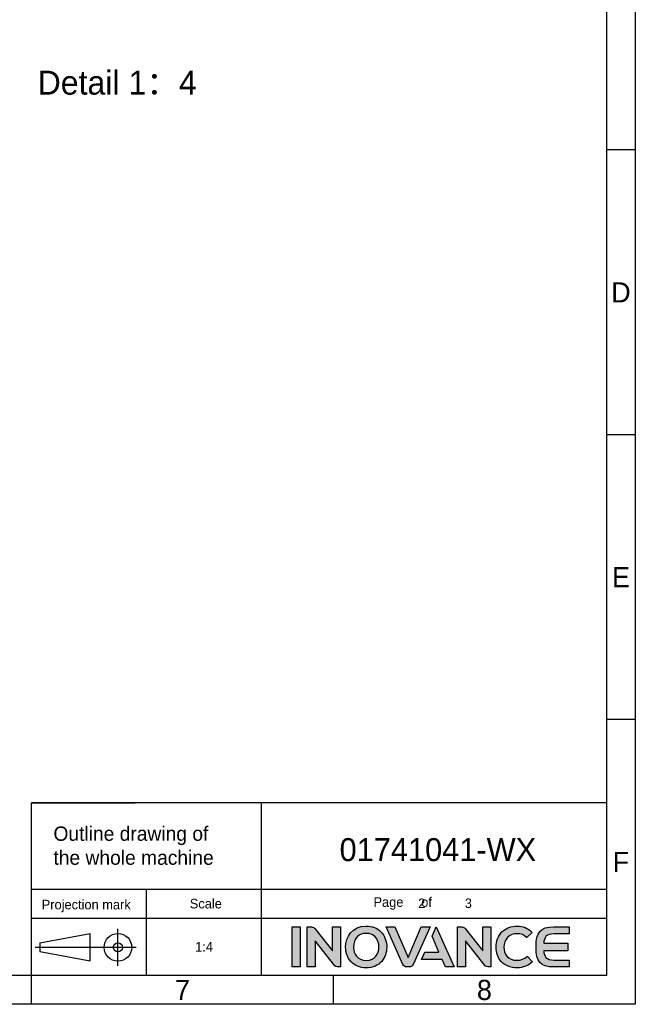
# Model space of a CAD drawing. Header units: millimetres. Extents: x 4086 to 10416, y 123 to 1549.
# Tile 61 of 99: x 7786 to 8300, y 124 to 945. Entities that reach past the tile are written whole.
import ezdxf
from ezdxf.enums import TextEntityAlignment as Align

# ---------------------------------------------------------------- set-up
doc = ezdxf.new("R2010")
doc.units = ezdxf.units.MM
doc.layers.add('logo-蓝色', color=7, linetype='Continuous', true_color=0x008ccf)
doc.layers.add('外形图', color=7, linetype='Continuous')
doc.styles.get("Standard").update_dxf_attribs({"font": 'simsun.ttc'})
doc.styles.add('思源黑', font='SourceHanSansCN-Normal.ttf')

# ---------------------------------------------------------------- blocks, each defined once
blk = doc.blocks.new('1')
at = {"layer": 'logo-蓝色'}
h = blk.add_hatch(color=256, dxfattribs=at)
h.dxf.hatch_style = 1
edge = h.paths.add_edge_path()
edge.add_spline(control_points=[(8013.23, 154.78), (8013.23, 154.78), (8019.82, 154.78), (8019.82, 154.78), (8019.82, 154.78), (8019.82, 154.78), (8019.82, 188.18), (8019.82, 188.18), (8019.82, 188.18), (8019.82, 188.18), (8013.23, 188.18), (8013.23, 188.18), (8013.23, 188.18), (8013.23, 188.18), (8013.23, 154.78), (8013.23, 154.78)], knot_values=[0, 0, 0, 0, 0.25, 0.25, 0.25, 0.25, 0.5, 0.5, 0.5, 0.5, 0.75, 0.75, 0.75, 0.75, 1, 1, 1, 1], degree=3, periodic=1)
h = blk.add_hatch(color=256, dxfattribs=at)
h.dxf.hatch_style = 1
edge = h.paths.add_edge_path()
edge.add_spline(control_points=[(8046.94, 188.21), (8046.94, 188.21), (8046.94, 168.1), (8046.94, 168.1), (8046.94, 168.1), (8046.94, 168.1), (8032.19, 186.74), (8032.19, 186.74), (8032.19, 186.74), (8031.53, 187.61), (8030.5, 188.16), (8029.33, 188.16), (8029.33, 188.16), (8029.33, 188.16), (8025.72, 188.16), (8025.72, 188.16), (8025.72, 188.16), (8025.72, 188.16), (8025.72, 154.75), (8025.72, 154.75), (8025.72, 154.75), (8025.72, 154.75), (8032.36, 154.75), (8032.36, 154.75), (8032.36, 154.75), (8032.36, 154.75), (8032.36, 176.6), (8032.36, 176.6), (8032.36, 176.6), (8032.36, 176.6), (8048.9, 155.77), (8048.9, 155.77), (8048.9, 155.77), (8049.38, 155.15), (8050.12, 154.75), (8050.96, 154.75), (8050.96, 154.75), (8050.96, 154.75), (8053.57, 154.75), (8053.57, 154.75), (8053.57, 154.75), (8053.57, 154.75), (8053.57, 188.21), (8053.57, 188.21), (8053.57, 188.21), (8053.57, 188.21), (8046.94, 188.21), (8046.94, 188.21)], knot_values=[0, 0, 0, 0, 0.083333, 0.083333, 0.083333, 0.083333, 0.166667, 0.166667, 0.166667, 0.166667, 0.25, 0.25, 0.25, 0.25, 0.333333, 0.333333, 0.333333, 0.333333, 0.416667, 0.416667, 0.416667, 0.416667, 0.5, 0.5, 0.5, 0.5, 0.583333, 0.583333, 0.583333, 0.583333, 0.666667, 0.666667, 0.666667, 0.666667, 0.75, 0.75, 0.75, 0.75, 0.833333, 0.833333, 0.833333, 0.833333, 0.916667, 0.916667, 0.916667, 0.916667, 1, 1, 1, 1], degree=3, periodic=1)
h = blk.add_hatch(color=256, dxfattribs=at)
h.dxf.hatch_style = 1
edge = h.paths.add_edge_path(flags=16)
edge.add_spline(control_points=[(8067.54, 179.9), (8069.43, 181.84), (8071.96, 182.81), (8075.04, 182.81), (8075.04, 182.81), (8078.11, 182.81), (8080.61, 181.85), (8082.47, 179.96), (8082.47, 179.96), (8084.53, 177.86), (8085.68, 174.68), (8085.63, 171.25), (8085.63, 171.25), (8085.53, 165.9), (8082.7, 160.19), (8075.04, 160.19), (8075.04, 160.19), (8067.42, 160.19), (8064.55, 165.88), (8064.41, 171.2), (8064.41, 171.2), (8064.32, 174.6), (8065.46, 177.77), (8067.54, 179.9)], knot_values=[0, 0, 0, 0, 0.166667, 0.166667, 0.166667, 0.166667, 0.333333, 0.333333, 0.333333, 0.333333, 0.5, 0.5, 0.5, 0.5, 0.666667, 0.666667, 0.666667, 0.666667, 0.833333, 0.833333, 0.833333, 0.833333, 1, 1, 1, 1], degree=3, periodic=0)
edge = h.paths.add_edge_path()
edge.add_spline(control_points=[(8075.04, 188.89), (8063.23, 188.89), (8057.87, 179.77), (8057.87, 171.29), (8057.87, 171.29), (8057.87, 166.68), (8059.36, 162.46), (8062.06, 159.4), (8062.06, 159.4), (8065.12, 155.91), (8069.62, 154.07), (8075.04, 154.07), (8075.04, 154.07), (8080.43, 154.07), (8084.92, 155.94), (8087.98, 159.47), (8087.98, 159.47), (8090.63, 162.55), (8092.12, 166.76), (8092.17, 171.33), (8092.17, 171.33), (8092.22, 176.26), (8090.44, 180.93), (8087.25, 184.14), (8087.25, 184.14), (8084.18, 187.25), (8079.95, 188.89), (8075.04, 188.89)], knot_values=[0, 0, 0, 0, 0.142857, 0.142857, 0.142857, 0.142857, 0.285714, 0.285714, 0.285714, 0.285714, 0.428571, 0.428571, 0.428571, 0.428571, 0.571429, 0.571429, 0.571429, 0.571429, 0.714286, 0.714286, 0.714286, 0.714286, 0.857143, 0.857143, 0.857143, 0.857143, 1, 1, 1, 1], degree=3, periodic=0)
h = blk.add_hatch(color=256, dxfattribs=at)
h.dxf.hatch_style = 1
edge = h.paths.add_edge_path()
edge.add_spline(control_points=[(8120.89, 188.19), (8120.89, 188.19), (8109.97, 162.65), (8109.97, 162.65), (8109.97, 162.65), (8109.97, 162.65), (8099.04, 188.19), (8099.04, 188.19), (8099.04, 188.19), (8099.04, 188.19), (8091.61, 188.19), (8091.61, 188.19), (8091.61, 188.19), (8091.61, 188.19), (8105.64, 156.92), (8105.64, 156.92), (8105.64, 156.92), (8106.2, 155.66), (8107.46, 154.78), (8108.92, 154.78), (8108.92, 154.78), (8108.92, 154.78), (8108.95, 154.78), (8108.95, 154.78), (8108.95, 154.78), (8108.95, 154.78), (8110.97, 154.78), (8110.97, 154.78), (8110.97, 154.78), (8110.97, 154.78), (8111.01, 154.78), (8111.01, 154.78), (8111.01, 154.78), (8112.46, 154.78), (8113.72, 155.66), (8114.28, 156.91), (8114.28, 156.91), (8114.28, 156.91), (8128.32, 188.19), (8128.32, 188.19), (8128.32, 188.19), (8128.32, 188.19), (8120.89, 188.19), (8120.89, 188.19)], knot_values=[0, 0, 0, 0, 0.090909, 0.090909, 0.090909, 0.090909, 0.181818, 0.181818, 0.181818, 0.181818, 0.272727, 0.272727, 0.272727, 0.272727, 0.363636, 0.363636, 0.363636, 0.363636, 0.454545, 0.454545, 0.454545, 0.454545, 0.545455, 0.545455, 0.545455, 0.545455, 0.636364, 0.636364, 0.636364, 0.636364, 0.727273, 0.727273, 0.727273, 0.727273, 0.818182, 0.818182, 0.818182, 0.818182, 0.909091, 0.909091, 0.909091, 0.909091, 1, 1, 1, 1], degree=3, periodic=1)
h = blk.add_hatch(color=256, dxfattribs=at)
h.dxf.hatch_style = 1
edge = h.paths.add_edge_path()
edge.add_spline(control_points=[(8133.46, 188.19), (8133.46, 188.19), (8129.99, 180.42), (8129.99, 180.42), (8129.99, 180.42), (8129.99, 180.42), (8135.74, 167.21), (8135.74, 167.21), (8135.74, 167.21), (8135.74, 167.21), (8124.06, 167.21), (8124.06, 167.21), (8124.06, 167.21), (8124.06, 167.21), (8121.26, 161), (8121.26, 161), (8121.26, 161), (8121.26, 161), (8138.42, 161), (8138.42, 161), (8138.42, 161), (8138.42, 161), (8141.2, 154.78), (8141.2, 154.78), (8141.2, 154.78), (8141.2, 154.78), (8148.45, 154.78), (8148.45, 154.78), (8148.45, 154.78), (8148.45, 154.78), (8133.46, 188.19), (8133.46, 188.19)], knot_values=[0, 0, 0, 0, 0.125, 0.125, 0.125, 0.125, 0.25, 0.25, 0.25, 0.25, 0.375, 0.375, 0.375, 0.375, 0.5, 0.5, 0.5, 0.5, 0.625, 0.625, 0.625, 0.625, 0.75, 0.75, 0.75, 0.75, 0.875, 0.875, 0.875, 0.875, 1, 1, 1, 1], degree=3, periodic=1)
h = blk.add_hatch(color=256, dxfattribs=at)
h.dxf.hatch_style = 1
edge = h.paths.add_edge_path()
edge.add_spline(control_points=[(8172.43, 188.21), (8172.43, 188.21), (8172.43, 168.1), (8172.43, 168.1), (8172.43, 168.1), (8172.43, 168.1), (8157.68, 186.74), (8157.68, 186.74), (8157.68, 186.74), (8157.03, 187.61), (8155.99, 188.16), (8154.82, 188.16), (8154.82, 188.16), (8154.82, 188.16), (8151.22, 188.16), (8151.22, 188.16), (8151.22, 188.16), (8151.22, 188.16), (8151.22, 154.75), (8151.22, 154.75), (8151.22, 154.75), (8151.22, 154.75), (8157.86, 154.75), (8157.86, 154.75), (8157.86, 154.75), (8157.86, 154.75), (8157.86, 176.6), (8157.86, 176.6), (8157.86, 176.6), (8157.86, 176.6), (8174.4, 155.77), (8174.4, 155.77), (8174.4, 155.77), (8174.88, 155.15), (8175.63, 154.75), (8176.46, 154.75), (8176.46, 154.75), (8176.46, 154.75), (8179.07, 154.75), (8179.07, 154.75), (8179.07, 154.75), (8179.07, 154.75), (8179.07, 188.21), (8179.07, 188.21), (8179.07, 188.21), (8179.07, 188.21), (8172.43, 188.21), (8172.43, 188.21)], knot_values=[0, 0, 0, 0, 0.083333, 0.083333, 0.083333, 0.083333, 0.166667, 0.166667, 0.166667, 0.166667, 0.25, 0.25, 0.25, 0.25, 0.333333, 0.333333, 0.333333, 0.333333, 0.416667, 0.416667, 0.416667, 0.416667, 0.5, 0.5, 0.5, 0.5, 0.583333, 0.583333, 0.583333, 0.583333, 0.666667, 0.666667, 0.666667, 0.666667, 0.75, 0.75, 0.75, 0.75, 0.833333, 0.833333, 0.833333, 0.833333, 0.916667, 0.916667, 0.916667, 0.916667, 1, 1, 1, 1], degree=3, periodic=1)
h = blk.add_hatch(color=256, dxfattribs=at)
h.dxf.hatch_style = 1
edge = h.paths.add_edge_path()
edge.add_spline(control_points=[(8209.25, 163.61), (8207.23, 161.58), (8204.1, 160.33), (8201.1, 160.33), (8201.1, 160.33), (8192.96, 160.33), (8190, 165.99), (8189.95, 171.3), (8189.95, 171.3), (8189.93, 174.48), (8191.06, 177.46), (8193.08, 179.5), (8193.08, 179.5), (8195.06, 181.49), (8197.83, 182.54), (8201.1, 182.54), (8201.1, 182.54), (8204.13, 182.54), (8206.91, 181.45), (8208.93, 179.48), (8208.93, 179.48), (8208.93, 179.48), (8209.06, 179.35), (8209.06, 179.35), (8209.06, 179.35), (8209.06, 179.35), (8213.51, 183.64), (8213.51, 183.64), (8213.51, 183.64), (8213.51, 183.64), (8213.36, 183.79), (8213.36, 183.79), (8213.36, 183.79), (8209.98, 187.13), (8205.74, 188.89), (8201.1, 188.89), (8201.1, 188.89), (8195.92, 188.89), (8191.52, 187.22), (8188.35, 184.05), (8188.35, 184.05), (8185.19, 180.85), (8183.38, 176.21), (8183.4, 171.29), (8183.4, 171.29), (8183.43, 166.66), (8184.93, 162.46), (8187.63, 159.43), (8187.63, 159.43), (8190.75, 155.92), (8195.41, 154.07), (8201.1, 154.07), (8201.1, 154.07), (8206.11, 154.07), (8210.49, 155.79), (8213.78, 159.03), (8213.78, 159.03), (8213.78, 159.03), (8213.94, 159.17), (8213.94, 159.17), (8213.94, 159.17), (8213.94, 159.17), (8209.41, 163.76), (8209.41, 163.76), (8209.41, 163.76), (8209.41, 163.76), (8209.25, 163.61), (8209.25, 163.61)], knot_values=[0, 0, 0, 0, 0.058824, 0.058824, 0.058824, 0.058824, 0.117647, 0.117647, 0.117647, 0.117647, 0.176471, 0.176471, 0.176471, 0.176471, 0.235294, 0.235294, 0.235294, 0.235294, 0.294118, 0.294118, 0.294118, 0.294118, 0.352941, 0.352941, 0.352941, 0.352941, 0.411765, 0.411765, 0.411765, 0.411765, 0.470588, 0.470588, 0.470588, 0.470588, 0.529412, 0.529412, 0.529412, 0.529412, 0.588235, 0.588235, 0.588235, 0.588235, 0.647059, 0.647059, 0.647059, 0.647059, 0.705882, 0.705882, 0.705882, 0.705882, 0.764706, 0.764706, 0.764706, 0.764706, 0.823529, 0.823529, 0.823529, 0.823529, 0.882353, 0.882353, 0.882353, 0.882353, 0.941176, 0.941176, 0.941176, 0.941176, 1, 1, 1, 1], degree=3, periodic=0)
h = blk.add_hatch(color=256, dxfattribs=at)
h.dxf.hatch_style = 1
edge = h.paths.add_edge_path()
edge.add_spline(control_points=[(8231.83, 182.36), (8231.83, 182.36), (8244.33, 182.36), (8244.33, 182.36), (8244.33, 182.36), (8244.33, 182.36), (8244.33, 188.19), (8244.33, 188.19), (8244.33, 188.19), (8244.33, 188.19), (8231.67, 188.19), (8231.67, 188.19), (8231.67, 188.19), (8220.02, 188.19), (8216.82, 183.73), (8216.82, 171.89), (8216.82, 171.89), (8216.82, 171.89), (8216.82, 171.49), (8216.82, 171.49), (8216.82, 171.49), (8216.82, 171.49), (8216.82, 171.47), (8216.82, 171.47), (8216.82, 171.47), (8216.82, 171.47), (8216.82, 171.46), (8216.82, 171.46), (8216.82, 171.46), (8216.82, 171.46), (8216.82, 171.46), (8216.82, 171.46), (8216.82, 171.46), (8216.82, 171.46), (8216.82, 171.05), (8216.82, 171.05), (8216.82, 171.05), (8216.82, 159.22), (8220.02, 154.76), (8231.67, 154.76), (8231.67, 154.76), (8231.67, 154.76), (8244.33, 154.76), (8244.33, 154.76), (8244.33, 154.76), (8244.33, 154.76), (8244.33, 160.58), (8244.33, 160.58), (8244.33, 160.58), (8244.33, 160.58), (8231.83, 160.58), (8231.83, 160.58), (8231.83, 160.58), (8228.75, 160.58), (8226.44, 161.14), (8225.01, 162.75), (8225.01, 162.75), (8223.9, 164.01), (8223.39, 166.03), (8223.25, 168.36), (8223.25, 168.36), (8223.25, 168.36), (8243.24, 168.36), (8243.24, 168.36), (8243.24, 168.36), (8243.24, 168.36), (8243.24, 171.47), (8243.24, 171.47), (8243.24, 171.47), (8243.24, 171.47), (8243.24, 174.59), (8243.24, 174.59), (8243.24, 174.59), (8243.24, 174.59), (8223.25, 174.59), (8223.25, 174.59), (8223.25, 174.59), (8223.39, 176.9), (8223.9, 178.93), (8225.01, 180.2), (8225.01, 180.2), (8226.44, 181.81), (8228.75, 182.36), (8231.83, 182.36)], knot_values=[0, 0, 0, 0, 0.047619, 0.047619, 0.047619, 0.047619, 0.095238, 0.095238, 0.095238, 0.095238, 0.142857, 0.142857, 0.142857, 0.142857, 0.190476, 0.190476, 0.190476, 0.190476, 0.238095, 0.238095, 0.238095, 0.238095, 0.285714, 0.285714, 0.285714, 0.285714, 0.333333, 0.333333, 0.333333, 0.333333, 0.380952, 0.380952, 0.380952, 0.380952, 0.428571, 0.428571, 0.428571, 0.428571, 0.47619, 0.47619, 0.47619, 0.47619, 0.52381, 0.52381, 0.52381, 0.52381, 0.571429, 0.571429, 0.571429, 0.571429, 0.619048, 0.619048, 0.619048, 0.619048, 0.666667, 0.666667, 0.666667, 0.666667, 0.714286, 0.714286, 0.714286, 0.714286, 0.761905, 0.761905, 0.761905, 0.761905, 0.809524, 0.809524, 0.809524, 0.809524, 0.857143, 0.857143, 0.857143, 0.857143, 0.904762, 0.904762, 0.904762, 0.904762, 0.952381, 0.952381, 0.952381, 0.952381, 1, 1, 1, 1], degree=3, periodic=0)
at = {"color": 2}
for p, q in [((8299.66, 836.42), (8275.66, 836.42)), ((8299.66, 598.82), (8275.66, 598.82)), ((8299.66, 361.22), (8275.66, 361.22)), ((8275.66, 291.62), (7795.66, 291.62)), ((7795.66, 147.62), (7795.66, 291.62)), ((7795.66, 291.62), (7882.06, 291.62)), ((7987.66, 147.62), (7987.66, 291.62)), ((7795.66, 147.62), (7795.66, 219.62)), ((7795.66, 219.62), (7882.06, 219.62)), ((7795.66, 219.62), (8275.66, 219.62)), ((7891.66, 147.62), (7891.66, 219.62)), ((7795.66, 195.62), (7987.66, 195.62)), ((7802.49, 174.96), (7844.73, 182.64)), ((7844.73, 159.6), (7844.73, 182.64)), ((7867.77, 155.76), (7867.77, 186.48)), ((7802.49, 174.96), (7802.49, 167.28)), ((7883.13, 171.12), (7798.65, 171.12)), ((7844.73, 159.6), (7802.49, 167.28)), ((7795.66, 123.62), (7795.66, 147.62)), ((8047.66, 123.62), (8047.66, 147.62))]:
    blk.add_line(p, q, dxfattribs=at)
for points in [[(6283.66, 123.62), (6283.66, 1549.22), (8299.66, 1549.22), (8299.66, 123.62)], [(6403.66, 147.62), (6403.66, 1525.22), (8275.66, 1525.22), (8275.66, 147.62)], [(7987.66, 195.62), (8275.66, 195.62), (8275.66, 147.62), (7987.66, 147.62)]]:
    blk.add_lwpolyline(points, close=True, dxfattribs=at)
for radius in [11.52, 3.84]:
    blk.add_circle((7867.77, 171.12), radius, dxfattribs=at)
at = {"layer": 'logo-蓝色'}
for points, knots in [([(8013.23, 154.78), (8013.23, 154.78), (8019.82, 154.78), (8019.82, 154.78), (8019.82, 154.78), (8019.82, 154.78), (8019.82, 188.18), (8019.82, 188.18), (8019.82, 188.18), (8019.82, 188.18), (8013.23, 188.18), (8013.23, 188.18), (8013.23, 188.18), (8013.23, 188.18), (8013.23, 154.78), (8013.23, 154.78)], [0, 0, 0, 0, 0.25, 0.25, 0.25, 0.25, 0.5, 0.5, 0.5, 0.5, 0.75, 0.75, 0.75, 0.75, 1, 1, 1, 1]), ([(8046.94, 188.21), (8046.94, 188.21), (8046.94, 168.1), (8046.94, 168.1), (8046.94, 168.1), (8046.94, 168.1), (8032.19, 186.74), (8032.19, 186.74), (8032.19, 186.74), (8031.53, 187.61), (8030.5, 188.16), (8029.33, 188.16), (8029.33, 188.16), (8029.33, 188.16), (8025.72, 188.16), (8025.72, 188.16), (8025.72, 188.16), (8025.72, 188.16), (8025.72, 154.75), (8025.72, 154.75), (8025.72, 154.75), (8025.72, 154.75), (8032.36, 154.75), (8032.36, 154.75), (8032.36, 154.75), (8032.36, 154.75), (8032.36, 176.6), (8032.36, 176.6), (8032.36, 176.6), (8032.36, 176.6), (8048.9, 155.77), (8048.9, 155.77), (8048.9, 155.77), (8049.38, 155.15), (8050.12, 154.75), (8050.96, 154.75), (8050.96, 154.75), (8050.96, 154.75), (8053.57, 154.75), (8053.57, 154.75), (8053.57, 154.75), (8053.57, 154.75), (8053.57, 188.21), (8053.57, 188.21), (8053.57, 188.21), (8053.57, 188.21), (8046.94, 188.21), (8046.94, 188.21)], [0, 0, 0, 0, 0.083333, 0.083333, 0.083333, 0.083333, 0.166667, 0.166667, 0.166667, 0.166667, 0.25, 0.25, 0.25, 0.25, 0.333333, 0.333333, 0.333333, 0.333333, 0.416667, 0.416667, 0.416667, 0.416667, 0.5, 0.5, 0.5, 0.5, 0.583333, 0.583333, 0.583333, 0.583333, 0.666667, 0.666667, 0.666667, 0.666667, 0.75, 0.75, 0.75, 0.75, 0.833333, 0.833333, 0.833333, 0.833333, 0.916667, 0.916667, 0.916667, 0.916667, 1, 1, 1, 1]), ([(8075.04, 188.89), (8063.23, 188.89), (8057.87, 179.77), (8057.87, 171.29), (8057.87, 171.29), (8057.87, 166.68), (8059.36, 162.46), (8062.06, 159.4), (8062.06, 159.4), (8065.12, 155.91), (8069.62, 154.07), (8075.04, 154.07), (8075.04, 154.07), (8080.43, 154.07), (8084.92, 155.94), (8087.98, 159.47), (8087.98, 159.47), (8090.63, 162.55), (8092.12, 166.76), (8092.17, 171.33), (8092.17, 171.33), (8092.22, 176.26), (8090.44, 180.93), (8087.25, 184.14), (8087.25, 184.14), (8084.18, 187.25), (8079.95, 188.89), (8075.04, 188.89)], [0, 0, 0, 0, 0.142857, 0.142857, 0.142857, 0.142857, 0.285714, 0.285714, 0.285714, 0.285714, 0.428571, 0.428571, 0.428571, 0.428571, 0.571429, 0.571429, 0.571429, 0.571429, 0.714286, 0.714286, 0.714286, 0.714286, 0.857143, 0.857143, 0.857143, 0.857143, 1, 1, 1, 1]), ([(8067.54, 179.9), (8069.43, 181.84), (8071.96, 182.81), (8075.04, 182.81), (8075.04, 182.81), (8078.11, 182.81), (8080.61, 181.85), (8082.47, 179.96), (8082.47, 179.96), (8084.53, 177.86), (8085.68, 174.68), (8085.63, 171.25), (8085.63, 171.25), (8085.53, 165.9), (8082.7, 160.19), (8075.04, 160.19), (8075.04, 160.19), (8067.42, 160.19), (8064.55, 165.88), (8064.41, 171.2), (8064.41, 171.2), (8064.32, 174.6), (8065.46, 177.77), (8067.54, 179.9)], [0, 0, 0, 0, 0.166667, 0.166667, 0.166667, 0.166667, 0.333333, 0.333333, 0.333333, 0.333333, 0.5, 0.5, 0.5, 0.5, 0.666667, 0.666667, 0.666667, 0.666667, 0.833333, 0.833333, 0.833333, 0.833333, 1, 1, 1, 1]), ([(8120.89, 188.19), (8120.89, 188.19), (8109.97, 162.65), (8109.97, 162.65), (8109.97, 162.65), (8109.97, 162.65), (8099.04, 188.19), (8099.04, 188.19), (8099.04, 188.19), (8099.04, 188.19), (8091.61, 188.19), (8091.61, 188.19), (8091.61, 188.19), (8091.61, 188.19), (8105.64, 156.92), (8105.64, 156.92), (8105.64, 156.92), (8106.2, 155.66), (8107.46, 154.78), (8108.92, 154.78), (8108.92, 154.78), (8108.92, 154.78), (8108.95, 154.78), (8108.95, 154.78), (8108.95, 154.78), (8108.95, 154.78), (8110.97, 154.78), (8110.97, 154.78), (8110.97, 154.78), (8110.97, 154.78), (8111.01, 154.78), (8111.01, 154.78), (8111.01, 154.78), (8112.46, 154.78), (8113.72, 155.66), (8114.28, 156.91), (8114.28, 156.91), (8114.28, 156.91), (8128.32, 188.19), (8128.32, 188.19), (8128.32, 188.19), (8128.32, 188.19), (8120.89, 188.19), (8120.89, 188.19)], [0, 0, 0, 0, 0.090909, 0.090909, 0.090909, 0.090909, 0.181818, 0.181818, 0.181818, 0.181818, 0.272727, 0.272727, 0.272727, 0.272727, 0.363636, 0.363636, 0.363636, 0.363636, 0.454545, 0.454545, 0.454545, 0.454545, 0.545455, 0.545455, 0.545455, 0.545455, 0.636364, 0.636364, 0.636364, 0.636364, 0.727273, 0.727273, 0.727273, 0.727273, 0.818182, 0.818182, 0.818182, 0.818182, 0.909091, 0.909091, 0.909091, 0.909091, 1, 1, 1, 1]), ([(8133.46, 188.19), (8133.46, 188.19), (8129.99, 180.42), (8129.99, 180.42), (8129.99, 180.42), (8129.99, 180.42), (8135.74, 167.21), (8135.74, 167.21), (8135.74, 167.21), (8135.74, 167.21), (8124.06, 167.21), (8124.06, 167.21), (8124.06, 167.21), (8124.06, 167.21), (8121.26, 161), (8121.26, 161), (8121.26, 161), (8121.26, 161), (8138.42, 161), (8138.42, 161), (8138.42, 161), (8138.42, 161), (8141.2, 154.78), (8141.2, 154.78), (8141.2, 154.78), (8141.2, 154.78), (8148.45, 154.78), (8148.45, 154.78), (8148.45, 154.78), (8148.45, 154.78), (8133.46, 188.19), (8133.46, 188.19)], [0, 0, 0, 0, 0.125, 0.125, 0.125, 0.125, 0.25, 0.25, 0.25, 0.25, 0.375, 0.375, 0.375, 0.375, 0.5, 0.5, 0.5, 0.5, 0.625, 0.625, 0.625, 0.625, 0.75, 0.75, 0.75, 0.75, 0.875, 0.875, 0.875, 0.875, 1, 1, 1, 1]), ([(8172.43, 188.21), (8172.43, 188.21), (8172.43, 168.1), (8172.43, 168.1), (8172.43, 168.1), (8172.43, 168.1), (8157.68, 186.74), (8157.68, 186.74), (8157.68, 186.74), (8157.03, 187.61), (8155.99, 188.16), (8154.82, 188.16), (8154.82, 188.16), (8154.82, 188.16), (8151.22, 188.16), (8151.22, 188.16), (8151.22, 188.16), (8151.22, 188.16), (8151.22, 154.75), (8151.22, 154.75), (8151.22, 154.75), (8151.22, 154.75), (8157.86, 154.75), (8157.86, 154.75), (8157.86, 154.75), (8157.86, 154.75), (8157.86, 176.6), (8157.86, 176.6), (8157.86, 176.6), (8157.86, 176.6), (8174.4, 155.77), (8174.4, 155.77), (8174.4, 155.77), (8174.88, 155.15), (8175.63, 154.75), (8176.46, 154.75), (8176.46, 154.75), (8176.46, 154.75), (8179.07, 154.75), (8179.07, 154.75), (8179.07, 154.75), (8179.07, 154.75), (8179.07, 188.21), (8179.07, 188.21), (8179.07, 188.21), (8179.07, 188.21), (8172.43, 188.21), (8172.43, 188.21)], [0, 0, 0, 0, 0.083333, 0.083333, 0.083333, 0.083333, 0.166667, 0.166667, 0.166667, 0.166667, 0.25, 0.25, 0.25, 0.25, 0.333333, 0.333333, 0.333333, 0.333333, 0.416667, 0.416667, 0.416667, 0.416667, 0.5, 0.5, 0.5, 0.5, 0.583333, 0.583333, 0.583333, 0.583333, 0.666667, 0.666667, 0.666667, 0.666667, 0.75, 0.75, 0.75, 0.75, 0.833333, 0.833333, 0.833333, 0.833333, 0.916667, 0.916667, 0.916667, 0.916667, 1, 1, 1, 1]), ([(8209.25, 163.61), (8207.23, 161.58), (8204.1, 160.33), (8201.1, 160.33), (8201.1, 160.33), (8192.96, 160.33), (8190, 165.99), (8189.95, 171.3), (8189.95, 171.3), (8189.93, 174.48), (8191.06, 177.46), (8193.08, 179.5), (8193.08, 179.5), (8195.06, 181.49), (8197.83, 182.54), (8201.1, 182.54), (8201.1, 182.54), (8204.13, 182.54), (8206.91, 181.45), (8208.93, 179.48), (8208.93, 179.48), (8208.93, 179.48), (8209.06, 179.35), (8209.06, 179.35), (8209.06, 179.35), (8209.06, 179.35), (8213.51, 183.64), (8213.51, 183.64), (8213.51, 183.64), (8213.51, 183.64), (8213.36, 183.79), (8213.36, 183.79), (8213.36, 183.79), (8209.98, 187.13), (8205.74, 188.89), (8201.1, 188.89), (8201.1, 188.89), (8195.92, 188.89), (8191.52, 187.22), (8188.35, 184.05), (8188.35, 184.05), (8185.19, 180.85), (8183.38, 176.21), (8183.4, 171.29), (8183.4, 171.29), (8183.43, 166.66), (8184.93, 162.46), (8187.63, 159.43), (8187.63, 159.43), (8190.75, 155.92), (8195.41, 154.07), (8201.1, 154.07), (8201.1, 154.07), (8206.11, 154.07), (8210.49, 155.79), (8213.78, 159.03), (8213.78, 159.03), (8213.78, 159.03), (8213.94, 159.17), (8213.94, 159.17), (8213.94, 159.17), (8213.94, 159.17), (8209.41, 163.76), (8209.41, 163.76), (8209.41, 163.76), (8209.41, 163.76), (8209.25, 163.61), (8209.25, 163.61)], [0, 0, 0, 0, 0.058824, 0.058824, 0.058824, 0.058824, 0.117647, 0.117647, 0.117647, 0.117647, 0.176471, 0.176471, 0.176471, 0.176471, 0.235294, 0.235294, 0.235294, 0.235294, 0.294118, 0.294118, 0.294118, 0.294118, 0.352941, 0.352941, 0.352941, 0.352941, 0.411765, 0.411765, 0.411765, 0.411765, 0.470588, 0.470588, 0.470588, 0.470588, 0.529412, 0.529412, 0.529412, 0.529412, 0.588235, 0.588235, 0.588235, 0.588235, 0.647059, 0.647059, 0.647059, 0.647059, 0.705882, 0.705882, 0.705882, 0.705882, 0.764706, 0.764706, 0.764706, 0.764706, 0.823529, 0.823529, 0.823529, 0.823529, 0.882353, 0.882353, 0.882353, 0.882353, 0.941176, 0.941176, 0.941176, 0.941176, 1, 1, 1, 1]), ([(8231.83, 182.36), (8231.83, 182.36), (8244.33, 182.36), (8244.33, 182.36), (8244.33, 182.36), (8244.33, 182.36), (8244.33, 188.19), (8244.33, 188.19), (8244.33, 188.19), (8244.33, 188.19), (8231.67, 188.19), (8231.67, 188.19), (8231.67, 188.19), (8220.02, 188.19), (8216.82, 183.73), (8216.82, 171.89), (8216.82, 171.89), (8216.82, 171.89), (8216.82, 171.49), (8216.82, 171.49), (8216.82, 171.49), (8216.82, 171.49), (8216.82, 171.47), (8216.82, 171.47), (8216.82, 171.47), (8216.82, 171.47), (8216.82, 171.46), (8216.82, 171.46), (8216.82, 171.46), (8216.82, 171.46), (8216.82, 171.46), (8216.82, 171.46), (8216.82, 171.46), (8216.82, 171.46), (8216.82, 171.05), (8216.82, 171.05), (8216.82, 171.05), (8216.82, 159.22), (8220.02, 154.76), (8231.67, 154.76), (8231.67, 154.76), (8231.67, 154.76), (8244.33, 154.76), (8244.33, 154.76), (8244.33, 154.76), (8244.33, 154.76), (8244.33, 160.58), (8244.33, 160.58), (8244.33, 160.58), (8244.33, 160.58), (8231.83, 160.58), (8231.83, 160.58), (8231.83, 160.58), (8228.75, 160.58), (8226.44, 161.14), (8225.01, 162.75), (8225.01, 162.75), (8223.9, 164.01), (8223.39, 166.03), (8223.25, 168.36), (8223.25, 168.36), (8223.25, 168.36), (8243.24, 168.36), (8243.24, 168.36), (8243.24, 168.36), (8243.24, 168.36), (8243.24, 171.47), (8243.24, 171.47), (8243.24, 171.47), (8243.24, 171.47), (8243.24, 174.59), (8243.24, 174.59), (8243.24, 174.59), (8243.24, 174.59), (8223.25, 174.59), (8223.25, 174.59), (8223.25, 174.59), (8223.39, 176.9), (8223.9, 178.93), (8225.01, 180.2), (8225.01, 180.2), (8226.44, 181.81), (8228.75, 182.36), (8231.83, 182.36)], [0, 0, 0, 0, 0.047619, 0.047619, 0.047619, 0.047619, 0.095238, 0.095238, 0.095238, 0.095238, 0.142857, 0.142857, 0.142857, 0.142857, 0.190476, 0.190476, 0.190476, 0.190476, 0.238095, 0.238095, 0.238095, 0.238095, 0.285714, 0.285714, 0.285714, 0.285714, 0.333333, 0.333333, 0.333333, 0.333333, 0.380952, 0.380952, 0.380952, 0.380952, 0.428571, 0.428571, 0.428571, 0.428571, 0.47619, 0.47619, 0.47619, 0.47619, 0.52381, 0.52381, 0.52381, 0.52381, 0.571429, 0.571429, 0.571429, 0.571429, 0.619048, 0.619048, 0.619048, 0.619048, 0.666667, 0.666667, 0.666667, 0.666667, 0.714286, 0.714286, 0.714286, 0.714286, 0.761905, 0.761905, 0.761905, 0.761905, 0.809524, 0.809524, 0.809524, 0.809524, 0.857143, 0.857143, 0.857143, 0.857143, 0.904762, 0.904762, 0.904762, 0.904762, 0.952381, 0.952381, 0.952381, 0.952381, 1, 1, 1, 1])]:
    blk.add_open_spline(points, degree=3, knots=knots, dxfattribs=at)
at = {"color": 2, "style": '思源黑'}
for s, height, p in [('D', 16.8, (8287.66, 717.62)), ('E', 16.8, (8287.66, 480.02)), ('F', 16.8, (8287.66, 242.42)), ('Projection mark', 8, (7841.3, 206.83)), ('Scale', 8, (7941.14, 207.62)), ('7', 16.8, (7921.66, 135.62)), ('8', 16.8, (8173.66, 135.62))]:
    blk.add_text(s, height=height, dxfattribs=at).set_placement(p, align=Align.MIDDLE_CENTER)
blk.add_text('Page     of    ', height=8, dxfattribs=at).set_placement((8111.42, 207.93), align=Align.MIDDLE)
at = {"color": 2, "insert": (7813.94, 272.02), "char_height": 12, "width": 145.1747, "attachment_point": 1}
blk.add_mtext('{\\fSource Han Sans CN Regular|b0|i0|c0|p34;Outline drawing of the whole machine}', dxfattribs=at)
at = {"color": 7, "style": '思源黑'}
for tag, height, p in [('编号', 19.2, (8134.84, 252.67)), ('比例', 8, (7939.66, 171.62))]:
    blk.add_attdef(tag, text='', height=height, dxfattribs=at).set_placement(p, align=Align.MIDDLE)
at = {"linetype": 'Continuous', "lineweight": 0, "ltscale": 0.3, "style": '思源黑'}
for tag, p in [('当前页', (8121.35, 207.93)), ('总页数', (8160.27, 207.93))]:
    blk.add_attdef(tag, text='', height=8, dxfattribs=at).set_placement(p, align=Align.MIDDLE)

msp = doc.modelspace()

# ---------------------------------------------------------------- block references
msp.add_blockref('1', (0, 0)).add_auto_attribs({'编号': '01741041-WX', '比例': '1:4', '总页数': '3', '当前页': '2'})

# ---------------------------------------------------------------- texts
at = {"layer": '外形图', "insert": (7800.746, 902.566), "char_height": 20, "width": 172.88883, "attachment_point": 1, "style": '思源黑'}
msp.add_mtext('Detail 1：4', dxfattribs=at)

doc.saveas('drawing.dxf')
